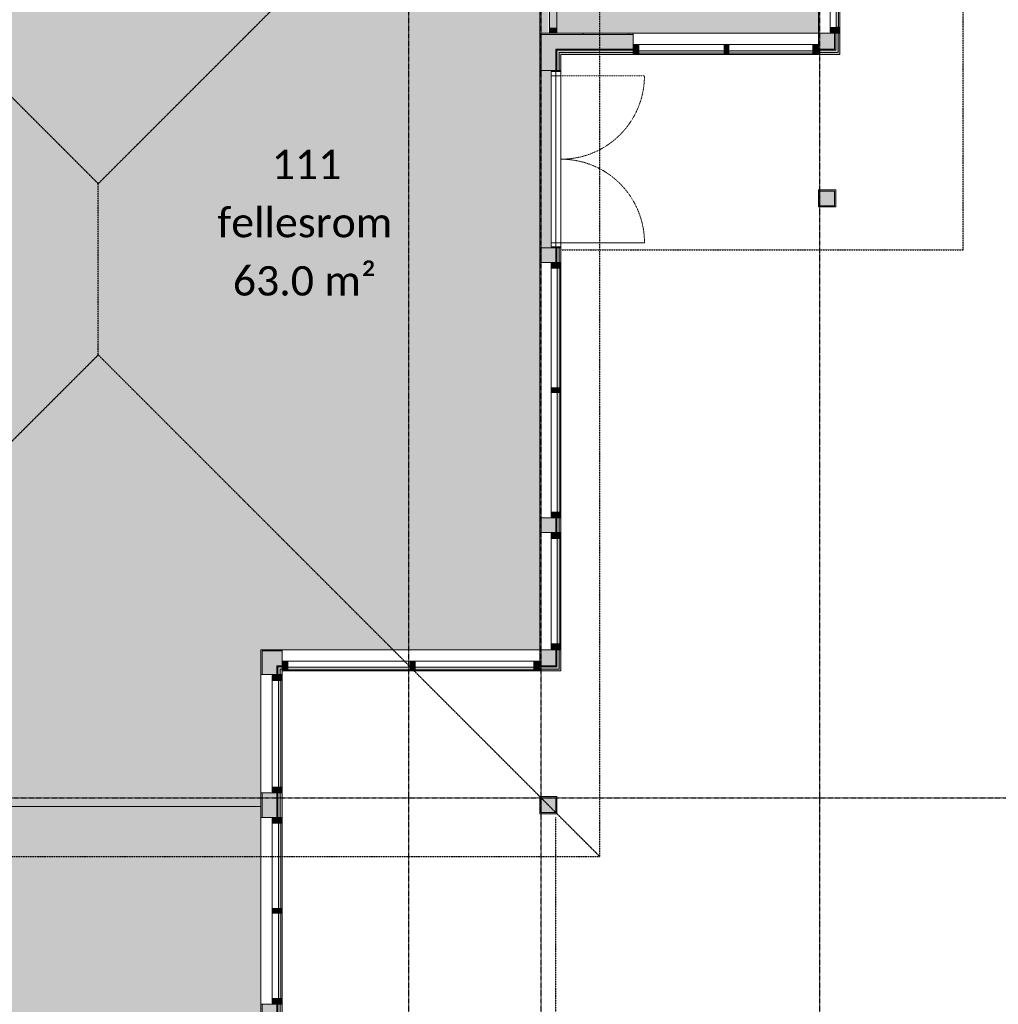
# Model space of a CAD drawing. Header units: millimetres. Extents: x -66110 to 16285, y -16697 to 38719.
# Tile 24 of 35: x -17777 to -7777, y 8690 to 18750. Entities that reach past the tile are written whole.
import ezdxf

# ---------------------------------------------------------------- set-up
doc = ezdxf.new("R2010")
doc.units = ezdxf.units.MM
for name, pattern in [('Dash 1mm', [2, 1, -1]), ('Dash 2mm', [4, 2, -2]), ('Grid Line', [5, 2, -1, 1, -1]), ('Overhead', [3.96875, 2.38125, -1.5875])]:
    doc.linetypes.add(name, pattern=pattern)
for name, color, linetype, lineweight in [('Curtain Panels', 7, 'Continuous', 9), ('Curtain Wall Mullions', 7, 'Continuous', 18), ('Doors', 7, 'Dash 1mm', 9), ('IfcAnnotation', 7, 'Continuous', 9), ('IfcCurtainWall', 7, 'Continuous', 9), ('IfcDoor', 7, 'Continuous', 9), ('IfcGrid', 7, 'Continuous', 9), ('IfcSlab', 7, 'Continuous', 9), ('IfcWall', 7, 'Continuous', 9), ('Not Exported', 7, 'Continuous', 9)]:
    doc.layers.add(name, color=color, linetype=linetype, lineweight=lineweight)
doc.styles.add('Calibri', font='calibri.ttf', dxfattribs={"height": 300})
pattern_1 = [(0, (0, 0), (812.8, 203.2), [67.056, -542.544, 67.056, -542.544, -3251.2]), (0, (0, 0), (812.8, 203.2), [-1219.2, 67.056, -1152.144, 67.056, -542.544, -1422.4]), (0, (0, 0), (812.8, 203.2), [-3048, 67.056, -339.344, 67.056, -948.944]), (120, (304.8, 101.6), (-582.3764, 602.3054), [67.056, -542.544, 67.056, -542.544, -3251.2]), (120, (304.8, 101.6), (-582.3764, 602.3054), [-1219.2, 67.056, -1152.144, 67.056, -542.544, -1422.4]), (120, (304.8, 101.6), (-582.3764, 602.3054), [-3048, 67.056, -339.344, 67.056, -948.944]), (240, (406.4, 508), (-230.4236, -805.5054), [67.056, -542.544, 67.056, -542.544, -3251.2]), (240, (406.4, 508), (-230.4236, -805.5054), [-1219.2, 67.056, -1152.144, 67.056, -542.544, -1422.4]), (240, (406.4, 508), (-230.4236, -805.5054), [-3048, 67.056, -339.344, 67.056, -948.944])]

# ---------------------------------------------------------------- blocks, each defined once
blk = doc.blocks.new('ARK_2119_70_0_rvt-1-plan 01 eksist_ 200')
at = {"layer": 'IfcSlab'}
blk.add_line((-12246, 18230), (-12246, 16420), dxfattribs=at)
blk = doc.blocks.new('Dør Dobbel_Glassfelt - YD 9_9x21 glassfelt-1571137-plan 01 eksist_ 200')
at = {"layer": 'Doors', "color": 5, "linetype": 'Dash 2mm', "true_color": 0x0000ff}
blk.add_line((-853, 108), (-853, 961), dxfattribs=at)
at = {"layer": 'Doors', "color": 150, "linetype": 'Continuous', "true_color": 0x0080ff}
blk.add_line((853, 108), (853, 961), dxfattribs=at)
at = {"layer": 'Doors', "linetype": 'Continuous'}
for p, q in [((-895, 8), (-895, 108)), ((-895, 108), (-853, 108)), ((-853, 108), (-853, 8)), ((853, 108), (853, 8)), ((853, 108), (895, 108)), ((895, 108), (895, 8)), ((-853, 8), (-895, 8)), ((895, 8), (853, 8))]:
    blk.add_line(p, q, dxfattribs=at)
at = {"layer": 'Doors'}
for centre, start, end in [((-853, 108), 360, 90), ((853, 108), 90, 180)]:
    blk.add_arc(centre, 853, start, end, dxfattribs=at)
at = {"layer": 'IfcDoor'}
for p, q in [((-853, 108), (853, 108)), ((-853, 8), (853, 8))]:
    blk.add_line(p, q, dxfattribs=at)
blk = doc.blocks.new('Åpning_instant - 9x21-1771243-plan 01 eksist_ 200')
at = {"layer": 'Doors', "color": 8, "true_color": 0x808080}
for p, q in [((-1488, 88), (1488, 88)), ((-1488, -88), (1488, -88))]:
    blk.add_line(p, q, dxfattribs=at)
blk = doc.blocks.new('Rectangular Mullion - 50x100 høyre-1696992-plan 01 eksist_ 200')
at = {"layer": 'IfcCurtainWall', "true_color": 0xa62f11}
blk.add_hatch(color=24, dxfattribs=at).paths.add_polyline_path([(-10, -18), (-10, 50), (-60, 50), (-60, -50), (-10, -50)])
at = {"layer": 'Curtain Wall Mullions'}
for p, q in [((-60, 50), (-60, -50)), ((-10, 50), (-60, 50)), ((-10, -50), (-10, 50)), ((0, 50), (-1, 50)), ((-1, 50), (-1, -50)), ((0, -50), (0, 50)), ((-60, -50), (-10, -50)), ((-1, -50), (0, -50))]:
    blk.add_line(p, q, dxfattribs=at)
blk = doc.blocks.new('Rectangular Mullion - 50x100 høyre-1686158-plan 01 eksist_ 200')
at = {"layer": 'IfcCurtainWall'}
for p, q in [((-9613.5, 18496), (-9622.5, 18496)), ((-9622.5, 18396), (-9613.5, 18396))]:
    blk.add_line(p, q, dxfattribs=at)
blk = doc.blocks.new('System Panel - Gf100-1697005-plan 01 eksist_ 200')
at = {"layer": 'IfcCurtainWall', "true_color": 0x80ffff}
blk.add_hatch(color=131, dxfattribs=at).paths.add_polyline_path([(-435, -13), (-435, -38), (435, -38), (435, -13), (409, -13)])
at = {"layer": 'Curtain Panels'}
for p, q in [((435, -13), (-435, -13)), ((-435, -13), (-435, -38)), ((-435, -38), (435, -38)), ((435, -38), (435, -13))]:
    blk.add_line(p, q, dxfattribs=at)
blk = doc.blocks.new('System Panel - Gf100-1697034-plan 01 eksist_ 200')
at = {"layer": 'IfcCurtainWall', "true_color": 0x80ffff}
blk.add_hatch(color=131, dxfattribs=at).paths.add_polyline_path([(-6, -38), (429, -38), (429, -13), (-429, -13), (-429, -38)])
at = {"layer": 'Curtain Panels'}
for p, q in [((429, -13), (-429, -13)), ((-429, -13), (-429, -38)), ((-429, -38), (429, -38)), ((429, -38), (429, -13))]:
    blk.add_line(p, q, dxfattribs=at)
blk = doc.blocks.new('Rectangular Mullion - 50x100 venstre-1696979-plan 01 eksist_ 200')
at = {"layer": 'IfcCurtainWall', "true_color": 0xa62f11}
blk.add_hatch(color=24, dxfattribs=at).paths.add_polyline_path([(-60, -50), (-60, 50), (-10, 50), (-10, -50)])
at = {"layer": 'Curtain Wall Mullions'}
for p, q in [((-60, -50), (-60, 50)), ((-60, 50), (-10, 50)), ((-10, 50), (-10, -50)), ((-1, -50), (-1, 50)), ((-1, 50), (0, 50)), ((0, 50), (0, -50)), ((-10, -50), (-60, -50)), ((0, -50), (-1, -50))]:
    blk.add_line(p, q, dxfattribs=at)
blk = doc.blocks.new('Rectangular Mullion - 50x100-V22-plan 01 eksist_ 200')
at = {"layer": 'IfcCurtainWall'}
for p, q in [((-9496, 20720), (-9496, 21590)), ((-9396, 21590), (-9396, 20720))]:
    blk.add_line(p, q, dxfattribs=at)
blk = doc.blocks.new('Rectangular Mullion - 50x100-1686159-plan 01 eksist_ 200')
at = {"layer": 'IfcCurtainWall'}
for p, q in [((-10530, 18496), (-9672.5, 18496)), ((-9672.5, 18396), (-10530, 18396))]:
    blk.add_line(p, q, dxfattribs=at)
blk = doc.blocks.new('Rectangular Mullion - 50x100-1696989-plan 01 eksist_ 200')
at = {"layer": 'IfcCurtainWall', "true_color": 0xa62f11}
blk.add_hatch(color=24, dxfattribs=at).paths.add_polyline_path([(-25, 50), (25, 50), (25, -50), (-25, -50), (-25, -18)])
at = {"layer": 'Curtain Wall Mullions'}
for p, q in [((-25, 50), (25, 50)), ((-25, -50), (-25, 50)), ((25, 50), (25, -50)), ((25, -50), (-25, -50))]:
    blk.add_line(p, q, dxfattribs=at)
blk = doc.blocks.new('System Panel - Gf100-1686715-plan 01 eksist_ 200')
at = {"layer": 'IfcCurtainWall', "true_color": 0x80ffff}
blk.add_hatch(color=131, dxfattribs=at).paths.add_polyline_path([(-610, -37.5), (610, -37.5), (610, -12.5), (-610, -12.5)])
at = {"layer": 'Curtain Panels'}
for p, q in [((610, -12.5), (-610, -12.5)), ((-610, -12.5), (-610, -37.5)), ((-610, -37.5), (610, -37.5)), ((610, -37.5), (610, -12.5))]:
    blk.add_line(p, q, dxfattribs=at)
blk = doc.blocks.new('Rectangular Mullion - 50x100 høyre-1686712-plan 01 eksist_ 200')
at = {"layer": 'IfcCurtainWall'}
for p, q in [((-12346, 14940), (-12346, 13720)), ((-12246, 13720), (-12246, 14940))]:
    blk.add_line(p, q, dxfattribs=at)
blk = doc.blocks.new('Rectangular Mullion - 50x100 venstre-1686452-plan 01 eksist_ 200')
at = {"layer": 'IfcCurtainWall', "true_color": 0xa62f11}
blk.add_hatch(color=24, dxfattribs=at).paths.add_polyline_path([(-60, 50), (-10, 50), (-10, -50), (-60, -50)])
at = {"layer": 'Curtain Wall Mullions'}
for p, q in [((-60, -50), (-60, 50)), ((-60, 50), (-10, 50)), ((-10, 50), (-10, -50)), ((-1, -50), (-1, 50)), ((-1, 50), (0, 50)), ((0, 50), (0, -50)), ((-10, -50), (-60, -50)), ((0, -50), (-1, -50))]:
    blk.add_line(p, q, dxfattribs=at)
blk = doc.blocks.new('Rectangular Mullion - 50x100 høyre-1686453-plan 01 eksist_ 200')
at = {"layer": 'IfcCurtainWall', "true_color": 0xa62f11}
blk.add_hatch(color=24, dxfattribs=at).paths.add_polyline_path([(-10, -50), (-10, 50), (-60, 50), (-60, -50)])
at = {"layer": 'Curtain Wall Mullions'}
for p, q in [((-60, 50), (-60, -50)), ((-10, 50), (-60, 50)), ((-10, -50), (-10, 50)), ((0, 50), (-1, 50)), ((-1, 50), (-1, -50)), ((0, -50), (0, 50)), ((-60, -50), (-10, -50)), ((-1, -50), (0, -50))]:
    blk.add_line(p, q, dxfattribs=at)
blk = doc.blocks.new('Rectangular Mullion - 50x100 høyre-1686714-plan 01 eksist_ 200')
at = {"layer": 'IfcCurtainWall'}
for p, q in [((-12346, 16269), (-12346, 16260)), ((-12346, 16210), (-12346, 14990)), ((-12246, 16260), (-12246, 16269)), ((-12246, 14990), (-12246, 16210))]:
    blk.add_line(p, q, dxfattribs=at)
blk = doc.blocks.new('Rectangular Mullion - 50x100-1686450-plan 01 eksist_ 200')
at = {"layer": 'IfcCurtainWall', "true_color": 0xa62f11}
blk.add_hatch(color=24, dxfattribs=at).paths.add_polyline_path([(25, -50), (-25, -50), (-25, 50), (25, 50)])
at = {"layer": 'Curtain Wall Mullions'}
for p, q in [((-25, 50), (25, 50)), ((-25, -50), (-25, 50)), ((25, 50), (25, -50)), ((25, -50), (-25, -50))]:
    blk.add_line(p, q, dxfattribs=at)
blk = doc.blocks.new('System Panel - Gf100-1687105-plan 01 eksist_ 200')
at = {"layer": 'IfcCurtainWall', "true_color": 0x80ffff}
blk.add_hatch(color=131, dxfattribs=at).paths.add_polyline_path([(539, 12), (539, 37), (-539, 37), (-539, 12), (-76, 12)])
at = {"layer": 'Curtain Panels'}
for p, q in [((539, 37), (-539, 37)), ((-539, 37), (-539, 12)), ((-539, 12), (539, 12)), ((539, 12), (539, 37))]:
    blk.add_line(p, q, dxfattribs=at)
blk = doc.blocks.new('Rectangular Mullion - 50x100 høyre-1687104-plan 01 eksist_ 200')
at = {"layer": 'IfcCurtainWall'}
for p, q in [((-12346, 12372.5), (-12346, 13450)), ((-12246, 13450), (-12246, 12372.5))]:
    blk.add_line(p, q, dxfattribs=at)
blk = doc.blocks.new('Rectangular Mullion - 50x100 venstre-1686996-plan 01 eksist_ 200')
at = {"layer": 'IfcCurtainWall', "true_color": 0xa62f11}
blk.add_hatch(color=24, dxfattribs=at).paths.add_polyline_path([(-10, -50), (-60, -50), (-60, 50), (-10, 50)])
at = {"layer": 'Curtain Wall Mullions'}
for p, q in [((-60, -50), (-60, 50)), ((-60, 50), (-10, 50)), ((-10, 50), (-10, -50)), ((-1, 50), (0, 50)), ((-1, -50), (-1, 50)), ((0, 50), (0, -50)), ((-10, -50), (-60, -50)), ((0, -50), (-1, -50))]:
    blk.add_line(p, q, dxfattribs=at)
blk = doc.blocks.new('Rectangular Mullion - 50x100 høyre-1686997-plan 01 eksist_ 200')
at = {"layer": 'IfcCurtainWall', "true_color": 0xa62f11}
h = blk.add_hatch(color=24, dxfattribs=at)
h.paths.add_polyline_path([(-60, 50), (-60, -50), (-10, -50), (-10, 50)])
h.paths.add_polyline_path([(-1, -50), (0, -50), (-1, 50)])
at = {"layer": 'Curtain Wall Mullions'}
for p, q in [((-10, 50), (-60, 50)), ((-60, 50), (-60, -50)), ((-10, -50), (-10, 50)), ((0, 50), (-1, 50)), ((-1, 50), (-1, -50)), ((0, -50), (0, 50)), ((-60, -50), (-10, -50)), ((-1, -50), (0, -50))]:
    blk.add_line(p, q, dxfattribs=at)
blk = doc.blocks.new('System Panel - Gf100-1689490-plan 01 eksist_ 200')
at = {"layer": 'IfcCurtainWall', "true_color": 0x80ffff}
blk.add_hatch(color=131, dxfattribs=at).paths.add_polyline_path([(-607, 38), (-607, 12), (607, 12), (607, 38), (196, 38)])
at = {"layer": 'Curtain Panels'}
for p, q in [((607, 38), (-607, 38)), ((-607, 38), (-607, 12)), ((-607, 12), (607, 12)), ((607, 12), (607, 38))]:
    blk.add_line(p, q, dxfattribs=at)
blk = doc.blocks.new('Rectangular Mullion - 50x100 høyre-1689486-plan 01 eksist_ 200')
at = {"layer": 'IfcCurtainWall'}
for p, q in [((-13736.25, 12196), (-12522.5, 12196)), ((-12472.5, 12196), (-12463.5, 12196)), ((-12522.5, 12096), (-13736.25, 12096)), ((-12463.5, 12096), (-12472.5, 12096))]:
    blk.add_line(p, q, dxfattribs=at)
blk = doc.blocks.new('Rectangular Mullion - 50x100 venstre-1689491-plan 01 eksist_ 200')
at = {"layer": 'IfcCurtainWall', "true_color": 0xa62f11}
h = blk.add_hatch(color=24, dxfattribs=at)
h.paths.add_polyline_path([(-10, -50), (-60, -50), (-60, 50), (-10, 50), (-10, -17)])
h.paths.add_polyline_path([(0, -50), (-1, -50), (0, -17)])
at = {"layer": 'Curtain Wall Mullions'}
for p, q in [((-60, -50), (-60, 50)), ((-60, 50), (-10, 50)), ((-10, 50), (-10, -50)), ((-1, 50), (0, 50)), ((-1, -50), (-1, 50)), ((0, 50), (0, -50)), ((-10, -50), (-60, -50)), ((0, -50), (-1, -50))]:
    blk.add_line(p, q, dxfattribs=at)
blk = doc.blocks.new('Rectangular Mullion - 50x100 høyre-1689492-plan 01 eksist_ 200')
at = {"layer": 'IfcCurtainWall', "true_color": 0xa62f11}
blk.add_hatch(color=24, dxfattribs=at).paths.add_polyline_path([(-10, -50), (-10, 50), (-60, 50), (-60, -50)])
at = {"layer": 'Curtain Wall Mullions'}
for p, q in [((-10, 50), (-60, 50)), ((-60, 50), (-60, -50)), ((-10, -50), (-10, 50)), ((0, 50), (-1, 50)), ((-1, 50), (-1, -50)), ((0, -50), (0, 50)), ((-60, -50), (-10, -50)), ((-1, -50), (0, -50))]:
    blk.add_line(p, q, dxfattribs=at)
blk = doc.blocks.new('System Panel - Gf100-2037940-plan 01 eksist_ 200')
at = {"layer": 'IfcCurtainWall', "true_color": 0x80ffff}
blk.add_hatch(color=131, dxfattribs=at).paths.add_polyline_path([(-625, 38), (-625, 12), (625, 12), (625, 38), (202, 38)])
at = {"layer": 'Curtain Panels'}
for p, q in [((625, 38), (-625, 38)), ((-625, 38), (-625, 12)), ((-625, 12), (625, 12)), ((625, 12), (625, 38))]:
    blk.add_line(p, q, dxfattribs=at)
blk = doc.blocks.new('Rectangular Mullion - 50x100 høyre-2037937-plan 01 eksist_ 200')
at = {"layer": 'IfcCurtainWall'}
for p, q in [((-15095, 12196), (-15086, 12196)), ((-15036, 12196), (-13786.25, 12196)), ((-15086, 12096), (-15095, 12096)), ((-13786.25, 12096), (-15036, 12096))]:
    blk.add_line(p, q, dxfattribs=at)
blk = doc.blocks.new('Rectangular Mullion - 50x100-1689489-plan 01 eksist_ 200')
at = {"layer": 'IfcCurtainWall', "true_color": 0xa62f11}
blk.add_hatch(color=24, dxfattribs=at).paths.add_polyline_path([(-25, 50), (25, 50), (25, -50), (-25, -50)])
at = {"layer": 'Curtain Wall Mullions'}
for p, q in [((-25, 50), (25, 50)), ((-25, -50), (-25, 50)), ((25, 50), (25, -50)), ((25, -50), (-25, -50))]:
    blk.add_line(p, q, dxfattribs=at)
blk = doc.blocks.new('System Panel - Gf100-1691305-plan 01 eksist_ 200')
at = {"layer": 'IfcCurtainWall', "true_color": 0x80ffff}
blk.add_hatch(color=131, dxfattribs=at).paths.add_polyline_path([(545, 37.5), (-545, 37.5), (-545, 12.5), (545, 12.5)])
at = {"layer": 'Curtain Panels'}
for p, q in [((545, 37.5), (-545, 37.5)), ((-545, 37.5), (-545, 12.5)), ((-545, 12.5), (545, 12.5)), ((545, 12.5), (545, 37.5))]:
    blk.add_line(p, q, dxfattribs=at)
blk = doc.blocks.new('Rectangular Mullion - 50x100 høyre-1691304-plan 01 eksist_ 200')
at = {"layer": 'IfcCurtainWall'}
for p, q in [((-15196, 10910), (-15196, 12000)), ((-15096, 12000), (-15096, 10910))]:
    blk.add_line(p, q, dxfattribs=at)
blk = doc.blocks.new('Rectangular Mullion - 50x100 høyre-V23-plan 01 eksist_ 200')
at = {"layer": 'IfcCurtainWall', "true_color": 0xa62f11}
h = blk.add_hatch(color=24, dxfattribs=at)
h.paths.add_polyline_path([(0, 50), (-1, 50), (0, -50)])
h.paths.add_polyline_path([(-10, -50), (-10, 50), (-60, 50), (-60, -50)])
at = {"layer": 'Curtain Wall Mullions'}
for p, q in [((-60, 50), (-60, -50)), ((-10, 50), (-60, 50)), ((-10, -50), (-10, 50)), ((0, 50), (-1, 50)), ((-1, 50), (-1, -50)), ((0, -50), (0, 50)), ((-60, -50), (-10, -50)), ((-1, -50), (0, -50))]:
    blk.add_line(p, q, dxfattribs=at)
blk = doc.blocks.new('Rectangular Mullion - 50x100 høyre-1685542-plan 01 eksist_ 200')
at = {"layer": 'IfcCurtainWall'}
for p, q in [((-9496, 22569), (-9496, 22560)), ((-9396, 22560), (-9396, 22569))]:
    blk.add_line(p, q, dxfattribs=at)
blk = doc.blocks.new('Rectangular Mullion - 50x100 høyre-V58-plan 01 eksist_ 200')
at = {"layer": 'IfcCurtainWall', "true_color": 0xa62f11}
h = blk.add_hatch(color=24, dxfattribs=at)
h.paths.add_polyline_path([(0, 50), (-1, 50), (0, -18)])
h.paths.add_polyline_path([(-10, -18), (-10, 50), (-60, 50), (-60, -50), (-10, -50)])
at = {"layer": 'Curtain Wall Mullions'}
for p, q in [((-60, 50), (-60, -50)), ((-10, 50), (-60, 50)), ((-10, -50), (-10, 50)), ((0, 50), (-1, 50)), ((-1, 50), (-1, -50)), ((0, -50), (0, 50)), ((-60, -50), (-10, -50)), ((-1, -50), (0, -50))]:
    blk.add_line(p, q, dxfattribs=at)
blk = doc.blocks.new('System Panel - Gf100-1697024-plan 01 eksist_ 200')
at = {"layer": 'IfcCurtainWall', "true_color": 0x80ffff}
blk.add_hatch(color=131, dxfattribs=at).paths.add_polyline_path([(430, -37.5), (430, -12.5), (-430, -12.5), (-430, -37.5)])
at = {"layer": 'Curtain Panels'}
for p, q in [((430, -12.5), (-430, -12.5)), ((-430, -12.5), (-430, -37.5)), ((-430, -37.5), (430, -37.5)), ((430, -37.5), (430, -12.5))]:
    blk.add_line(p, q, dxfattribs=at)
blk = doc.blocks.new('Rectangular Mullion - 50x100-1686217-plan 01 eksist_ 200')
at = {"layer": 'IfcCurtainWall'}
for p, q in [((-9496, 18672.5), (-9496, 19532.5)), ((-9396, 19532.5), (-9396, 18672.5))]:
    blk.add_line(p, q, dxfattribs=at)

msp = doc.modelspace()

# ---------------------------------------------------------------- hatches: boundary and pattern name
at = {"layer": 'IfcWall', "true_color": 0xa62f11}
h = msp.add_hatch(color=24, dxfattribs=at)
h.paths.add_polyline_path([(-9415, 18396), (-9396, 18396), (-9396, 18612), (-9415, 18612), (-9415, 18415)])
h.paths.add_polyline_path([(-9396, 20513), (-9396, 20660), (-9415, 20660), (-9415, 20513)])
h.paths.add_polyline_path([(-9415, 22570), (-9396, 22570), (-9396, 23600), (-9415, 23600), (-9415, 23280)])
h.paths.add_polyline_path([(-9396, 26013), (-9396, 27485), (-9415, 27485), (-9415, 26013)])
at = {"layer": 'IfcWall', "true_color": 0x787878}
h = msp.add_hatch(color=8, dxfattribs=at)
h.paths.add_polyline_path([(-9450, 18438), (-9438, 18438), (-9438, 18612), (-9450, 18612), (-9450, 18450)])
h.paths.add_polyline_path([(-9438, 20513), (-9438, 20660), (-9450, 20660), (-9450, 20513)])
h.paths.add_polyline_path([(-9450, 22570), (-9438, 22570), (-9438, 23600), (-9450, 23600), (-9450, 23280)])
h.paths.add_polyline_path([(-9438, 26013), (-9438, 27450), (-9450, 27450), (-9450, 26013)])
at = {"layer": 'IfcWall', "true_color": 0xf0f0f0}
h = msp.add_hatch(color=7, dxfattribs=at)
h.paths.add_polyline_path([(-9438, 18415), (-9415, 18415), (-9415, 18612), (-9438, 18612), (-9438, 18438)])
h.paths.add_polyline_path([(-9438, 20513), (-9415, 20513), (-9415, 20660), (-9438, 20660)])
h.paths.add_polyline_path([(-9415, 22570), (-9415, 23600), (-9438, 23600), (-9438, 22570)])
h.paths.add_polyline_path([(-9415, 26013), (-9415, 27462), (-9438, 27462), (-9438, 26013)])
at = {"layer": 'IfcWall', "true_color": 0x787878}
h = msp.add_hatch(dxfattribs=at)
h.set_pattern_fill('FP_1', color=8, style=0, pattern_type=2)
h.set_pattern_definition(pattern_1)
h.paths.add_polyline_path([(-9600, 18600), (-9600, 18612), (-9613, 18612), (-9613, 18600)])
h.paths.add_polyline_path([(-9613, 20513), (-9600, 20513), (-9600, 20660), (-9613, 20660)])
h.paths.add_polyline_path([(-9613, 22570), (-9600, 22570), (-9600, 23600), (-9613, 23600)])
h.paths.add_polyline_path([(-9613, 26013), (-9600, 26013), (-9600, 27288), (-9613, 27288), (-9613, 26711)])
at = {"layer": 'IfcWall', "true_color": 0xffffcd}
h = msp.add_hatch(color=7, dxfattribs=at)
h.paths.add_polyline_path([(-9600, 18450), (-9450, 18450), (-9450, 18612), (-9600, 18612), (-9600, 18600)])
h.paths.add_polyline_path([(-9450, 20513), (-9450, 20660), (-9600, 20660), (-9600, 20513), (-9464, 20513)])
h.paths.add_polyline_path([(-9464, 22570), (-9450, 22570), (-9450, 23600), (-9600, 23600), (-9600, 22570)])
h.paths.add_polyline_path([(-9450, 26013), (-9450, 27300), (-9600, 27300), (-9600, 26013), (-9464, 26013)])
at = {"layer": 'IfcWall', "true_color": 0xd2d2d2}
for points in [[(-12288, 18663), (-12288, 19513), (-12363, 19513), (-12363, 18663)], [(-12363, 18663), (-12363, 18612), (-12288, 18612), (-12288, 18663)]]:
    msp.add_hatch(color=254, dxfattribs=at).paths.add_polyline_path(points)
at = {"layer": 'IfcWall', "true_color": 0x787878}
h = msp.add_hatch(dxfattribs=at)
h.set_pattern_fill('FP_1', color=8, style=0, pattern_type=2)
h.set_pattern_definition(pattern_1)
h.paths.add_polyline_path([(-11510, 18600), (-11510, 18612), (-12463, 18612), (-12463, 18600), (-12038, 18600)])
h = msp.add_hatch(dxfattribs=at)
h.set_pattern_fill('FP_1', color=8, style=0, pattern_type=2)
h.set_pattern_definition(pattern_1)
h.paths.add_polyline_path([(-12463, 12300), (-12450, 12300), (-12450, 12312), (-12463, 12312)])
h.paths.add_polyline_path([(-12450, 13510), (-12450, 13660), (-12463, 13660), (-12463, 13510)])
h.paths.add_polyline_path([(-12463, 16270), (-12450, 16270), (-12450, 16420), (-12463, 16420)])
h.paths.add_polyline_path([(-12450, 18230), (-12450, 18600), (-12463, 18600), (-12463, 18230)])
at = {"layer": 'IfcWall', "true_color": 0xffffcd}
h = msp.add_hatch(color=7, dxfattribs=at)
h.paths.add_polyline_path([(-12288, 18450), (-11510, 18450), (-11510, 18600), (-12450, 18600), (-12450, 18450), (-12300, 18450)])
h.paths.add_polyline_path([(-9613, 18450), (-9600, 18450), (-9600, 18600), (-9613, 18600)])
h = msp.add_hatch(color=7, dxfattribs=at)
h.paths.add_polyline_path([(-12300, 12150), (-12300, 12312), (-12450, 12312), (-12450, 12150)])
h.paths.add_polyline_path([(-12300, 13510), (-12300, 13660), (-12450, 13660), (-12450, 13510)])
h.paths.add_polyline_path([(-12450, 16270), (-12300, 16270), (-12300, 16420), (-12450, 16420)])
h.paths.add_polyline_path([(-12450, 18230), (-12300, 18230), (-12300, 18450), (-12450, 18450), (-12450, 18396)])
at = {"layer": 'IfcWall', "true_color": 0x787878}
h = msp.add_hatch(color=8, dxfattribs=at)
h.paths.add_polyline_path([(-9450, 18438), (-9450, 18450), (-9613, 18450), (-9613, 18438), (-9464, 18438)])
h.paths.add_polyline_path([(-12265, 18438), (-11510, 18438), (-11510, 18450), (-12300, 18450), (-12300, 18438), (-12288, 18438)])
h = msp.add_hatch(color=8, dxfattribs=at)
h.paths.add_polyline_path([(-12288, 12138), (-12288, 12312), (-12300, 12312), (-12300, 12138)])
h.paths.add_polyline_path([(-12300, 13510), (-12288, 13510), (-12288, 13660), (-12300, 13660)])
h.paths.add_polyline_path([(-12288, 16270), (-12288, 16420), (-12300, 16420), (-12300, 16270)])
h.paths.add_polyline_path([(-12288, 18230), (-12288, 18438), (-12300, 18438), (-12300, 18230)])
at = {"layer": 'IfcWall', "true_color": 0xf0f0f0}
h = msp.add_hatch(color=7, dxfattribs=at)
h.paths.add_polyline_path([(-12038, 18415), (-11510, 18415), (-11510, 18438), (-12288, 18438), (-12288, 18415), (-12246, 18415)])
h.paths.add_polyline_path([(-9464, 18415), (-9438, 18415), (-9438, 18438), (-9613, 18438), (-9613, 18415)])
h = msp.add_hatch(color=7, dxfattribs=at)
h.paths.add_polyline_path([(-12288, 12115), (-12265, 12115), (-12265, 12312), (-12288, 12312), (-12288, 12138)])
h.paths.add_polyline_path([(-12265, 13510), (-12265, 13660), (-12288, 13660), (-12288, 13510)])
h.paths.add_polyline_path([(-12265, 16270), (-12265, 16420), (-12288, 16420), (-12288, 16270)])
h.paths.add_polyline_path([(-12265, 18230), (-12265, 18415), (-12288, 18415), (-12288, 18230)])
at = {"layer": 'IfcWall', "true_color": 0xa62f11}
h = msp.add_hatch(color=24, dxfattribs=at)
h.paths.add_polyline_path([(-11510, 18396), (-11510, 18415), (-12265, 18415), (-12265, 18396), (-12038, 18396)])
h.paths.add_polyline_path([(-9415, 18396), (-9415, 18415), (-9613, 18415), (-9613, 18396), (-9438, 18396)])
h = msp.add_hatch(color=24, dxfattribs=at)
h.paths.add_polyline_path([(-12265, 12096), (-12246, 12096), (-12246, 12312), (-12265, 12312), (-12265, 12115)])
h.paths.add_polyline_path([(-12265, 13510), (-12246, 13510), (-12246, 13660), (-12265, 13660)])
h.paths.add_polyline_path([(-12265, 16270), (-12246, 16270), (-12246, 16420), (-12265, 16420)])
h.paths.add_polyline_path([(-12265, 18230), (-12246, 18230), (-12246, 18396), (-12265, 18396)])
at = {"layer": 'IfcWall', "true_color": 0xb03d21}
for points in [[(-9600, 16838), (-9600, 17013), (-9613, 17013), (-9613, 16838)], [(-9450, 16838), (-9438, 16838), (-9438, 17013), (-9600, 17013), (-9600, 17000), (-9450, 17000), (-9450, 16850), (-9600, 16850), (-9600, 16838), (-9464, 16838)], [(-12450, 10637), (-12450, 10812), (-12463, 10812), (-12463, 10637)], [(-12450, 10637), (-12288, 10637), (-12288, 10812), (-12450, 10812), (-12450, 10800), (-12300, 10800), (-12300, 10650), (-12450, 10650)]]:
    msp.add_hatch(color=34, dxfattribs=at).paths.add_polyline_path(points)
at = {"layer": 'IfcWall', "true_color": 0xf0f0f0}
for points in [[(-9464, 16850), (-9450, 16850), (-9450, 17000), (-9600, 17000), (-9600, 16850)], [(-12450, 10800), (-12450, 10650), (-12300, 10650), (-12300, 10800)]]:
    msp.add_hatch(color=7, dxfattribs=at).paths.add_polyline_path(points)
at = {"layer": 'IfcWall', "true_color": 0x787878}
h = msp.add_hatch(dxfattribs=at)
h.set_pattern_fill('FP_1', color=8, style=0, pattern_type=2)
h.set_pattern_definition(pattern_1)
h.paths.add_polyline_path([(-15313, 12300), (-15096, 12300), (-15096, 12312), (-15313, 12312)])
h = msp.add_hatch(dxfattribs=at)
h.set_pattern_fill('FP_1', color=8, style=0, pattern_type=2)
h.set_pattern_definition(pattern_1)
h.paths.add_polyline_path([(-15300, 7788), (-15300, 8690), (-15313, 8690), (-15313, 7788)])
h.paths.add_polyline_path([(-15313, 10600), (-15300, 10600), (-15300, 10850), (-15313, 10850)])
h.paths.add_polyline_path([(-15300, 12060), (-15300, 12300), (-15313, 12300), (-15313, 12060)])
at = {"layer": 'IfcWall', "true_color": 0xffffcd}
h = msp.add_hatch(color=7, dxfattribs=at)
h.paths.add_polyline_path([(-12463, 12150), (-12450, 12150), (-12450, 12300), (-12463, 12300)])
h.paths.add_polyline_path([(-15096, 12150), (-15096, 12300), (-15300, 12300), (-15300, 12150), (-15138, 12150)])
h = msp.add_hatch(color=7, dxfattribs=at)
h.paths.add_polyline_path([(-15150, 7800), (-15150, 8690), (-15300, 8690), (-15300, 7800)])
h.paths.add_polyline_path([(-15150, 10600), (-15150, 10850), (-15300, 10850), (-15300, 10600)])
h.paths.add_polyline_path([(-15300, 12060), (-15150, 12060), (-15150, 12150), (-15300, 12150), (-15300, 12096)])
at = {"layer": 'IfcWall', "true_color": 0x787878}
h = msp.add_hatch(color=8, dxfattribs=at)
h.paths.add_polyline_path([(-15138, 12138), (-15096, 12138), (-15096, 12150), (-15150, 12150), (-15150, 12138)])
h.paths.add_polyline_path([(-12450, 12138), (-12300, 12138), (-12300, 12150), (-12463, 12150), (-12463, 12138)])
h = msp.add_hatch(color=8, dxfattribs=at)
h.paths.add_polyline_path([(-15150, 7950), (-15138, 7950), (-15138, 8690), (-15150, 8690), (-15150, 7962)])
h.paths.add_polyline_path([(-15150, 10600), (-15138, 10600), (-15138, 10850), (-15150, 10850)])
h.paths.add_polyline_path([(-15138, 12060), (-15138, 12138), (-15150, 12138), (-15150, 12060)])
at = {"layer": 'IfcWall', "true_color": 0xf0f0f0}
h = msp.add_hatch(color=7, dxfattribs=at)
h.paths.add_polyline_path([(-15115, 12115), (-15096, 12115), (-15096, 12138), (-15138, 12138), (-15138, 12115)])
h.paths.add_polyline_path([(-12288, 12115), (-12288, 12138), (-12463, 12138), (-12463, 12115), (-12300, 12115)])
h = msp.add_hatch(color=7, dxfattribs=at)
h.paths.add_polyline_path([(-15138, 7962), (-15115, 7962), (-15115, 8690), (-15138, 8690), (-15138, 7985)])
h.paths.add_polyline_path([(-15115, 10600), (-15115, 10850), (-15138, 10850), (-15138, 10600)])
h.paths.add_polyline_path([(-15115, 12060), (-15115, 12115), (-15138, 12115), (-15138, 12060)])
at = {"layer": 'IfcWall', "true_color": 0xa62f11}
h = msp.add_hatch(color=24, dxfattribs=at)
h.paths.add_polyline_path([(-12288, 12096), (-12265, 12096), (-12265, 12115), (-12463, 12115), (-12463, 12096)])
h.paths.add_polyline_path([(-15115, 12096), (-15096, 12096), (-15096, 12115), (-15115, 12115)])
h = msp.add_hatch(color=24, dxfattribs=at)
h.paths.add_polyline_path([(-15115, 7985), (-15096, 7985), (-15096, 8690), (-15115, 8690), (-15115, 8004)])
h.paths.add_polyline_path([(-15115, 10600), (-15096, 10600), (-15096, 10850), (-15115, 10850)])
h.paths.add_polyline_path([(-15096, 12060), (-15096, 12096), (-15115, 12096), (-15115, 12060)])
at = {"layer": 'Not Exported', "true_color": 0xedfae6}
for points in [[(-12288, 18612), (-9613, 18612), (-9613, 25300), (-13850, 25300), (-13850, 23810), (-13900, 23810), (-13900, 22800), (-13850, 22800), (-13850, 21688), (-12463, 21688), (-12463, 21763), (-12288, 21763), (-12288, 18660)], [(-18450, 10712), (-15313, 10712), (-15313, 12312), (-12463, 12312), (-12463, 16420), (-12354, 16420), (-12354, 18230), (-12463, 18230), (-12463, 18612), (-12375, 18612), (-12375, 21588), (-13950, 21588), (-13950, 22125), (-18450, 22125), (-18450, 21696), (-18500, 21696), (-18500, 20850), (-18450, 20850), (-18450, 18760), (-18500, 18760), (-18500, 17750), (-18450, 17750), (-18450, 16400), (-18500, 16400), (-18500, 14590), (-18450, 14590), (-18450, 12450), (-18500, 12450), (-18500, 11440), (-18450, 11440), (-18450, 10725)]]:
    msp.add_hatch(color=7, dxfattribs=at).paths.add_polyline_path(points)
h = msp.add_hatch(color=7, dxfattribs=at)
h.paths.add_polyline_path([(-15598, 7837), (-15598, 7887), (-15313, 7887), (-15313, 10712), (-22245, 10712), (-22245, 10762), (-23255, 10762), (-23255, 10712), (-24800, 10712), (-24800, 10110), (-24850, 10110), (-24850, 9100), (-24800, 9100), (-24800, 7887), (-24760, 7887), (-24760, 7837), (-23750, 7837), (-23748, 7887), (-21803, 7887), (-21803, 7837), (-20910, 7837), (-20910, 7862), (-20935, 7862), (-20935, 7882), (-20910, 7882), (-20910, 7887), (-20867, 7887), (-20867, 7837), (-20858, 7837), (-20858, 7887), (-19842, 7887), (-19842, 7837), (-19833, 7837), (-19833, 7887), (-19791, 7887), (-19791, 7882), (-19766, 7882), (-19766, 7862), (-19791, 7862), (-19791, 7837), (-18898, 7837), (-18898, 7887), (-16542, 7887), (-16542, 7837), (-15650, 7837), (-15650, 7862), (-15675, 7862), (-15675, 7882), (-15650, 7882), (-15650, 7887), (-15607, 7887), (-15607, 7837)])
h.paths.add_polyline_path([(-18950, 7862), (-18975, 7862), (-18975, 7882), (-18950, 7882), (-18950, 7887), (-18908, 7887), (-18908, 7862)])
h.paths.add_polyline_path([(-16491, 7862), (-16533, 7862), (-16533, 7887), (-16491, 7887), (-16491, 7882), (-16466, 7882), (-16466, 7862)])
h.paths.add_polyline_path([(-21751, 7862), (-21793, 7862), (-21793, 7887), (-21751, 7887), (-21751, 7882), (-21726, 7882), (-21726, 7862)])

# ---------------------------------------------------------------- linework, layer by layer
at = {"layer": 'IfcAnnotation', "linetype": 'Overhead', "lineweight": 25}
for p, q in [((-8137, 16400), (-8137, 28967)), ((-16975, 17075), (-22100, 22200)), ((-11850, 22200), (-16975, 17075)), ((-11850, 10200), (-11850, 22200)), ((-16975, 15325), (-16975, 17075)), ((-12246, 16400), (-8137, 16400)), ((-22100, 10200), (-16975, 15325)), ((-11850, 10200), (-16975, 15325)), ((-12300, 6325), (-12300, 10600)), ((-22100, 10200), (-11850, 10200))]:
    msp.add_line(p, q, dxfattribs=at)
at = {"layer": 'IfcGrid', "color": 9, "linetype": 'Grid Line', "lineweight": 25, "true_color": 0xc0c0c0}
for p, q in [((-13800, -6068), (-13800, 34992)), ((-12450, -6068), (-12450, 34992)), ((-9600, -6068), (-9600, 34992)), ((-53842, 10800), (4530, 10800))]:
    msp.add_line(p, q, dxfattribs=at)
at = {"layer": 'IfcSlab'}
msp.add_line((-12300, 16420), (-12300, 18230), dxfattribs=at)
at = {"layer": 'IfcWall', "lineweight": 18}
for p, q in [((-12363, 21588), (-12363, 18612)), ((-12288, 18612), (-12288, 21588)), ((-11510, 18612), (-12463, 18612)), ((-12463, 18612), (-12463, 18230)), ((-12363, 18663), (-12288, 18663)), ((-11510, 18396), (-11510, 18612)), ((-9613, 18396), (-9613, 18612)), ((-9613, 18612), (-9396, 18612)), ((-9396, 18396), (-9396, 18612)), ((-12246, 18396), (-11510, 18396)), ((-12246, 18230), (-12246, 18396)), ((-9613, 18396), (-9396, 18396)), ((-12463, 18230), (-12246, 18230)), ((-9438, 17013), (-9613, 17013)), ((-9613, 17013), (-9613, 16838)), ((-9438, 16838), (-9438, 17013)), ((-9613, 16838), (-9438, 16838)), ((-12463, 16420), (-12463, 16270)), ((-12246, 16420), (-12463, 16420)), ((-12246, 16270), (-12246, 16420)), ((-12463, 16270), (-12246, 16270)), ((-12463, 13660), (-12463, 13510)), ((-12246, 13660), (-12463, 13660)), ((-12246, 13510), (-12246, 13660)), ((-12463, 13510), (-12246, 13510)), ((-15096, 12312), (-15313, 12312)), ((-15313, 12312), (-15313, 12060)), ((-15096, 12060), (-15096, 12312)), ((-12463, 12312), (-12463, 12096)), ((-12246, 12312), (-12463, 12312)), ((-12246, 12096), (-12246, 12312)), ((-12463, 12096), (-12246, 12096)), ((-15313, 12060), (-15096, 12060)), ((-15313, 10850), (-15313, 10600)), ((-15096, 10850), (-15313, 10850)), ((-15096, 10600), (-15096, 10850)), ((-12288, 10812), (-12463, 10812)), ((-12463, 10812), (-12463, 10637)), ((-12288, 10637), (-12288, 10812)), ((-15313, 10600), (-15096, 10600)), ((-12463, 10637), (-12288, 10637)), ((-15313, 8690), (-15313, 7788)), ((-15096, 8690), (-15313, 8690)), ((-15096, 8004), (-15096, 8690))]:
    msp.add_line(p, q, dxfattribs=at)
at = {"layer": 'IfcWall'}
for p, q in [((-9613, 18612), (-9613, 20513)), ((-11510, 18612), (-9613, 18612)), ((-9600, 18600), (-9600, 18612)), ((-9450, 18450), (-9450, 18612)), ((-9438, 18438), (-9438, 18612)), ((-9415, 18415), (-9415, 18612)), ((-9396, 18623), (-9396, 18614)), ((-12450, 18600), (-11510, 18600)), ((-12450, 18230), (-12450, 18600)), ((-9600, 18600), (-9613, 18600)), ((-12300, 18450), (-11510, 18450)), ((-12300, 18230), (-12300, 18450)), ((-12288, 18438), (-11510, 18438)), ((-12288, 18230), (-12288, 18438)), ((-12265, 18415), (-11510, 18415)), ((-12265, 18230), (-12265, 18415)), ((-9450, 18450), (-9613, 18450)), ((-9438, 18438), (-9613, 18438)), ((-9415, 18415), (-9613, 18415)), ((-11500, 18396), (-11509, 18396)), ((-9450, 17000), (-9600, 17000)), ((-9600, 17000), (-9600, 16850)), ((-9450, 17000), (-9450, 16850)), ((-9600, 16850), (-9450, 16850)), ((-12450, 16270), (-12450, 16420)), ((-12300, 16270), (-12300, 16420)), ((-12288, 16270), (-12288, 16420)), ((-12265, 16270), (-12265, 16420)), ((-12463, 13660), (-12463, 16270)), ((-12450, 13510), (-12450, 13660)), ((-12300, 13510), (-12300, 13660)), ((-12288, 13510), (-12288, 13660)), ((-12265, 13510), (-12265, 13660)), ((-12246, 13670), (-12246, 13661)), ((-12463, 12312), (-12463, 13510)), ((-12246, 13509), (-12246, 13500)), ((-15300, 12300), (-15096, 12300)), ((-15300, 12060), (-15300, 12300)), ((-15096, 12312), (-12463, 12312)), ((-12450, 12300), (-12463, 12300)), ((-12450, 12300), (-12450, 12312)), ((-12300, 12150), (-12300, 12312)), ((-12288, 12138), (-12288, 12312)), ((-12265, 12115), (-12265, 12312)), ((-12246, 12323), (-12246, 12314)), ((-15150, 12150), (-15096, 12150)), ((-15150, 12060), (-15150, 12150)), ((-15138, 12138), (-15096, 12138)), ((-15138, 12060), (-15138, 12138)), ((-15115, 12115), (-15096, 12115)), ((-15115, 12060), (-15115, 12115)), ((-12300, 12150), (-12463, 12150)), ((-12288, 12138), (-12463, 12138)), ((-12265, 12115), (-12463, 12115)), ((-15313, 10850), (-15313, 12060)), ((-15096, 12059), (-15096, 12050)), ((-15300, 10600), (-15300, 10850)), ((-15150, 10600), (-15150, 10850)), ((-15138, 10600), (-15138, 10850)), ((-15115, 10600), (-15115, 10850)), ((-15096, 10860), (-15096, 10851)), ((-12300, 10800), (-12450, 10800)), ((-12450, 10800), (-12450, 10650)), ((-12300, 10800), (-12300, 10650)), ((-15313, 8690), (-15313, 10600)), ((-12450, 10650), (-12300, 10650)), ((-15300, 7800), (-15300, 8690)), ((-15150, 7950), (-15150, 8690)), ((-15138, 7962), (-15138, 8690)), ((-15115, 7985), (-15115, 8690)), ((-15096, 8698), (-15096, 8691))]:
    msp.add_line(p, q, dxfattribs=at)
at = {"layer": 'Not Exported', "flags": 128}
for points in [[(-9613, 18612), (-9613, 25300), (-12338, 25300), (-13850, 25300), (-13850, 22125), (-13850, 21688), (-12464, 21688), (-12288, 21688), (-12288, 21588), (-12288, 21213), (-12288, 20363), (-12288, 19513), (-12288, 18663), (-12288, 18612)], [(-12463, 12312), (-12463, 18504), (-12463, 21588), (-13950, 21588), (-13950, 22125), (-15497, 22125), (-15650, 22125), (-18450, 22125), (-18450, 21860), (-18450, 21696), (-18450, 20736), (-18450, 17650), (-18450, 12550), (-18450, 10712), (-15313, 10712), (-15313, 12312)], [(-15313, 7887), (-15313, 10712), (-18347, 10712), (-18500, 10712), (-21538, 10712), (-21588, 10712), (-21589, 10712), (-24800, 10712), (-24800, 8450), (-24800, 7887), (-23650, 7887), (-20350, 7887), (-17050, 7887)]]:
    msp.add_lwpolyline(points, close=True, dxfattribs=at)

# ---------------------------------------------------------------- block references
at = {"lineweight": 5}
msp.add_blockref('ARK_2119_70_0_rvt-1-plan 01 eksist_ 200', (0, 0), dxfattribs=at)
at = {"layer": 'Doors', "color": 8, "true_color": 0x808080, "rotation": 89.9999999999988}
msp.add_blockref('Åpning_instant - 9x21-1771243-plan 01 eksist_ 200', (-12375, 20100), dxfattribs=at)
at = {"layer": 'IfcCurtainWall'}
for name, p in [('Rectangular Mullion - 50x100-1686217-plan 01 eksist_ 200', (0, 0)), ('System Panel - Gf100-1697005-plan 01 eksist_ 200', (-11015, 18446)), ('Rectangular Mullion - 50x100-1686159-plan 01 eksist_ 200', (0, 0)), ('System Panel - Gf100-1697034-plan 01 eksist_ 200', (-10101, 18446)), ('Rectangular Mullion - 50x100 høyre-1686158-plan 01 eksist_ 200', (0, 0)), ('Rectangular Mullion - 50x100 høyre-1686714-plan 01 eksist_ 200', (0, 0)), ('Rectangular Mullion - 50x100 høyre-1686712-plan 01 eksist_ 200', (0, 0)), ('Rectangular Mullion - 50x100 høyre-1687104-plan 01 eksist_ 200', (0, 0)), ('Rectangular Mullion - 50x100 høyre-2037937-plan 01 eksist_ 200', (0, 0)), ('Rectangular Mullion - 50x100 høyre-1689486-plan 01 eksist_ 200', (0, 0)), ('Rectangular Mullion - 50x100 høyre-1689492-plan 01 eksist_ 200', (-12463, 12146)), ('Rectangular Mullion - 50x100 høyre-1691304-plan 01 eksist_ 200', (0, 0)), ('Rectangular Mullion - 50x100 høyre-1685542-plan 01 eksist_ 200', (-5700, -11970)), ('Rectangular Mullion - 50x100-V22-plan 01 eksist_ 200', (-5700, -11050)), ('Rectangular Mullion - 50x100-V22-plan 01 eksist_ 200', (-5700, -11970))]:
    msp.add_blockref(name, p, dxfattribs=at)
for name, p, rotation in [('System Panel - Gf100-1697024-plan 01 eksist_ 200', (-9446, 19103), 90.00000000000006), ('Rectangular Mullion - 50x100 høyre-V58-plan 01 eksist_ 200', (-9446, 18612), 270.0000000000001), ('Rectangular Mullion - 50x100 høyre-1696992-plan 01 eksist_ 200', (-11510, 18446), 180), ('Rectangular Mullion - 50x100-V22-plan 01 eksist_ 200', (-32170, 9000), 270), ('System Panel - Gf100-1686715-plan 01 eksist_ 200', (-12296, 15600), 90.00000000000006), ('System Panel - Gf100-1686715-plan 01 eksist_ 200', (-12296, 14330), 90.00000000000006), ('Rectangular Mullion - 50x100 høyre-1686453-plan 01 eksist_ 200', (-12296, 13660), 270.0000000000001), ('Rectangular Mullion - 50x100 høyre-1686997-plan 01 eksist_ 200', (-12296, 13510), 89.99999999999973), ('System Panel - Gf100-1687105-plan 01 eksist_ 200', (-12296, 12911), 269.9999999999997), ('System Panel - Gf100-2037940-plan 01 eksist_ 200', (-14411, 12146), 180), ('System Panel - Gf100-1689490-plan 01 eksist_ 200', (-13129, 12146), 180), ('Rectangular Mullion - 50x100 høyre-1686997-plan 01 eksist_ 200', (-15146, 12060), 89.99999999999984), ('System Panel - Gf100-1691305-plan 01 eksist_ 200', (-15146, 11455), 269.9999999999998), ('System Panel - Gf100-1697005-plan 01 eksist_ 200', (-15146, 10105), 90.00000000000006), ('System Panel - Gf100-1697005-plan 01 eksist_ 200', (-15146, 9185), 90.00000000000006), ('Rectangular Mullion - 50x100 høyre-V23-plan 01 eksist_ 200', (-15146, 8690), 270.0000000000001)]:
    msp.add_blockref(name, p, dxfattribs=dict(at, rotation=rotation))
at = {"layer": 'IfcCurtainWall', "extrusion": (0, 0, -1)}
for name, p, rotation in [('Rectangular Mullion - 50x100-1696989-plan 01 eksist_ 200', (10555, 18446), 180), ('Rectangular Mullion - 50x100 venstre-1696979-plan 01 eksist_ 200', (9613, 18446), 180), ('Rectangular Mullion - 50x100 venstre-1686452-plan 01 eksist_ 200', (12296, 16270), 89.99999999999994), ('Rectangular Mullion - 50x100-1686450-plan 01 eksist_ 200', (12296, 14965), 89.99999999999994), ('Rectangular Mullion - 50x100 venstre-1686996-plan 01 eksist_ 200', (12296, 12312), 270.0000000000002), ('Rectangular Mullion - 50x100 venstre-1686996-plan 01 eksist_ 200', (15146, 10850), 270.0000000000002), ('Rectangular Mullion - 50x100 venstre-1696979-plan 01 eksist_ 200', (15146, 10600), 89.99999999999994), ('Rectangular Mullion - 50x100-1696989-plan 01 eksist_ 200', (15146, 9645), 89.99999999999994)]:
    msp.add_blockref(name, p, dxfattribs=dict(at, rotation=rotation))
for name, p in [('Rectangular Mullion - 50x100 venstre-1689491-plan 01 eksist_ 200', (15096, 12146)), ('Rectangular Mullion - 50x100-1689489-plan 01 eksist_ 200', (13761, 12146))]:
    msp.add_blockref(name, p, dxfattribs=at)
at = {"layer": 'IfcDoor', "rotation": 269.9999999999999}
msp.add_blockref('Dør Dobbel_Glassfelt - YD 9_9x21 glassfelt-1571137-plan 01 eksist_ 200', (-12354, 17325), dxfattribs=at)

# ---------------------------------------------------------------- texts
at = {"layer": 'Not Exported', "char_height": 300, "attachment_point": 1, "style": 'Calibri'}
for s, insert, width in [('111', (-15202, 17422), 913.92), ('fellesrom', (-15758, 16827), 2244.72), ('63.0 m²', (-15599, 16232), 1859.91)]:
    msp.add_mtext(s, dxfattribs=dict(at, insert=insert, width=width))

doc.saveas('drawing.dxf')
